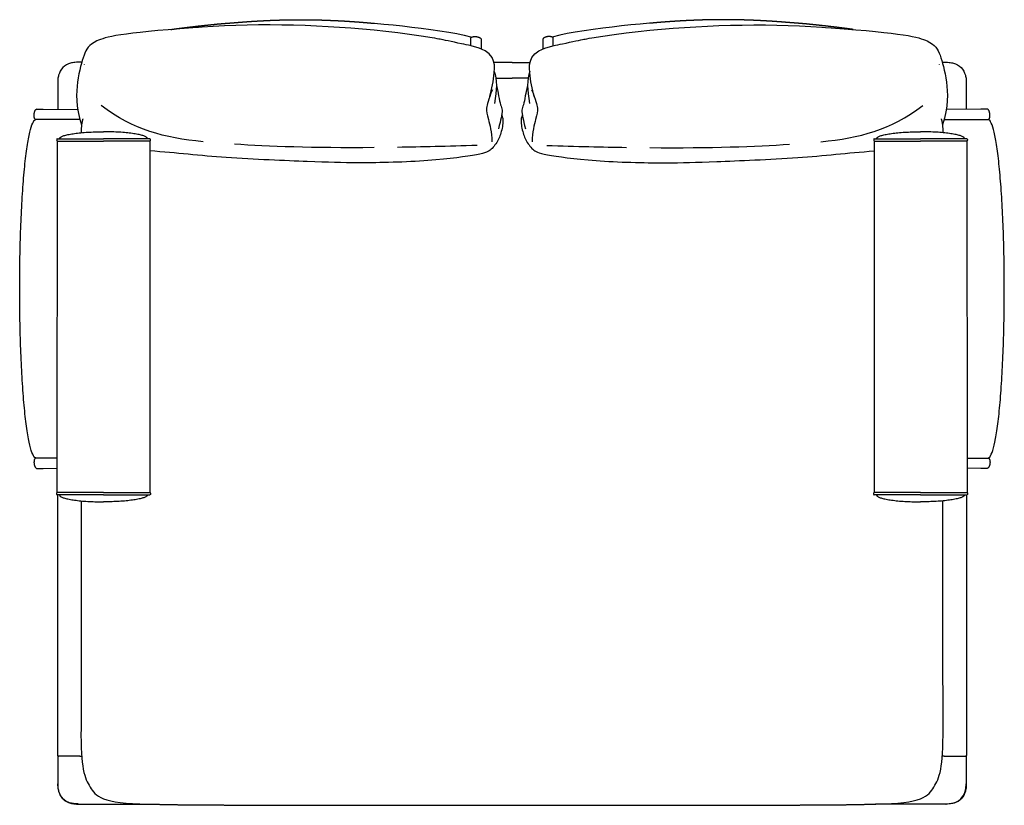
# Model space of a CAD drawing. Header units: millimetres. Extents: x -103 to 103, y -78 to 86.
import ezdxf

# ---------------------------------------------------------------- set-up
doc = ezdxf.new("R2010")
doc.units = ezdxf.units.MM
doc.header["$MEASUREMENT"] = 0
doc.layers.add('Venice - Lovebed', color=7, linetype='Continuous', true_color=0x000000)

msp = doc.modelspace()

# ---------------------------------------------------------------- linework, layer by layer
at = {"layer": 'Venice - Lovebed', "linetype": 'Continuous'}
for p, q in [((-66.83, 84.59), (-66.83, 84.59)), ((66.63, 84.59), (66.63, 84.59))]:
    msp.add_line(p, q, dxfattribs=at)
at = {"layer": 'Venice - Lovebed'}
for p, q in [((-29.55, 85.61), (-28.82, 85.56)), ((29.35, 85.61), (28.62, 85.56)), ((-6.55, 82.14), (-6.55, 81.37)), ((6.35, 82.14), (6.35, 81.37)), ((-90.06, 77.41), (-90.84, 77.41)), ((-0.1, 77.39), (-3.87, 77.39)), ((-0.1, 77.39), (3.67, 77.39)), ((89.86, 77.41), (90.64, 77.41)), ((-95.08, 73.17), (-95.08, 67.6)), ((94.88, 73.17), (94.88, 67.6)), ((-99.38, 67.64), (-98.62, 67.64)), ((-98.1, 67.64), (-90.89, 67.55)), ((97.9, 67.64), (90.69, 67.55)), ((99.18, 67.64), (98.42, 67.64)), ((-99.39, -7.48), (-98.63, -7.49)), ((99.19, -7.48), (98.43, -7.49)), ((-85.51, -12.53), (-95.23, -12.53)), ((-95.23, -13), (-95.23, -13)), ((-95.12, -13), (-95.12, -67.41)), ((-85.51, -12.53), (-75.8, -12.53)), ((-75.8, -13), (-75.8, -13)), ((75.59, -13), (75.6, -13)), ((85.31, -12.53), (75.6, -12.53)), ((85.31, -12.53), (95.03, -12.53)), ((94.92, -13), (94.92, -67.41)), ((95.03, -13), (95.03, -13))]:
    msp.add_line(p, q, dxfattribs=at)
at = {"layer": 'Venice - Lovebed', "lineweight": -2}
for p, q in [((-85.51, -13), (-95.23, -13)), ((-85.51, -13), (-75.8, -13)), ((85.31, -13), (75.6, -13)), ((85.31, -13), (95.03, -13))]:
    msp.add_line(p, q, dxfattribs=at)
at = {"layer": 'Venice - Lovebed'}
for points in [[(-16.81, 82.52), (-19.07, 82.87), (-21.5, 83.23), (-24, 83.56), (-26.48, 83.84), (-28.93, 84.1), (-31.38, 84.32), (-33.8, 84.5), (-36.19, 84.66), (-38.56, 84.8), (-40.96, 84.94), (-43.36, 85.06), (-45.79, 85.13), (-48.21, 85.19), (-50.64, 85.22), (-53.07, 85.21), (-55.47, 85.15), (-57.86, 85.08), (-60.22, 84.99), (-62.58, 84.87), (-64.9, 84.72), (-65.64, 84.67), (-66.83, 84.59)], [(-28.82, 85.56), (-26.9, 85.39), (-24.95, 85.2), (-22.99, 84.99), (-21.03, 84.76), (-19.06, 84.51), (-17.1, 84.25), (-15.18, 83.97), (-13.33, 83.69), (-11.62, 83.4), (-10.12, 83.1), (-8.48, 82.68)], [(28.62, 85.56), (26.69, 85.39), (24.75, 85.2), (22.79, 84.99), (20.83, 84.76), (18.86, 84.51), (16.9, 84.25), (14.98, 83.97), (13.13, 83.69), (11.41, 83.4), (9.92, 83.1), (8.28, 82.68)], [(16.61, 82.52), (18.86, 82.87), (21.29, 83.23), (23.8, 83.56), (26.28, 83.84), (28.73, 84.1), (31.17, 84.32), (33.6, 84.5), (35.99, 84.66), (38.36, 84.8), (40.75, 84.94), (43.16, 85.06), (45.59, 85.13), (48, 85.19), (50.44, 85.22), (52.87, 85.21), (55.27, 85.15), (57.65, 85.08), (60.02, 84.99), (62.38, 84.87), (64.7, 84.72), (65.44, 84.67), (66.63, 84.59)], [(-8.74, 80.86), (-8.74, 82.37)], [(8.54, 80.86), (8.54, 82.37)], [(-6.55, 81.37), (-6.55, 80.85), (-6.56, 80.22)], [(6.35, 81.37), (6.35, 80.85), (6.36, 80.22)], [(-98.62, 67.64), (-98.1, 67.64)], [(98.42, 67.64), (97.9, 67.64)], [(-90.44, 65.45), (-99.62, 65.45)], [(90.24, 65.45), (99.42, 65.45)], [(-95.2, 60.95), (-95.23, -12.53)], [(-95.2, 60.95), (-85.51, 60.95)], [(-95.19, 61.42), (-85.51, 61.42)], [(-75.84, 61.42), (-85.51, 61.42)], [(-75.83, 60.95), (-85.51, 60.95)], [(-75.83, 60.95), (-75.8, -12.53)], [(75.63, 60.95), (75.6, -12.53)], [(75.63, 60.95), (85.31, 60.95)], [(75.64, 61.42), (85.31, 61.42)], [(94.99, 61.42), (85.31, 61.42)], [(95, 60.95), (85.31, 60.95)], [(95, 60.95), (95.03, -12.53)], [(-95.16, -5.3), (-99.62, -5.3)], [(94.96, -5.3), (99.42, -5.3)], [(-98.63, -7.49), (-98.1, -7.49), (-95.22, -7.45)], [(98.43, -7.49), (97.9, -7.49), (95.02, -7.45)], [(-95.23, -13), (-95.23, -13)], [(-75.8, -13), (-75.8, -13)], [(75.6, -13), (75.6, -13)], [(95.03, -13), (95.03, -13)]]:
    msp.add_lwpolyline(points, dxfattribs=at)
for points, degree, knots in [([(-66.83, 84.59), (-82.02, 83.53), (-88.21, 81.86), (-89.55, 79.35), (-91.05, 74.11), (-91.36, 68.18), (-90.09, 64.3)], 3, [0, 0, 0, 0, 10.337481, 20.674962, 31.012444, 40.463375, 40.463375, 40.463375, 40.463375]), ([(-71.43, 84.26), (-70.46, 84.39), (-69.49, 84.52), (-68.5, 84.64), (-67.51, 84.77), (-66.53, 84.88), (-65.54, 85), (-64.56, 85.1), (-63.58, 85.21), (-62.61, 85.31), (-61.63, 85.41), (-60.67, 85.49), (-59.7, 85.57)], 2, [-23.502813, -23.502813, -23.502813, -22.512984, -22.512984, -21.512984, -21.512984, -20.512984, -20.512984, -19.512984, -19.512984, -18.512984, -18.512984, -17.512984, -17.512984, -17.512984]), ([(-58.14, 85.69), (-58.01, 85.7), (-57.88, 85.71), (-56.94, 85.78), (-56, 85.86)], 2, [-16.512984, -16.512984, -16.512984, -16.37888, -16.37888, -15.379182, -15.379182, -15.379182]), ([(-56, 85.86), (-55.06, 85.92), (-54.13, 85.99), (-53.21, 86.04), (-52.29, 86.09), (-51.39, 86.13), (-50.48, 86.18), (-49.58, 86.21), (-48.69, 86.24), (-47.8, 86.26), (-46.91, 86.28), (-46.02, 86.29), (-45.14, 86.3), (-44.26, 86.3), (-43.37, 86.3), (-42.49, 86.29), (-41.6, 86.28), (-40.72, 86.26), (-39.83, 86.24), (-38.93, 86.2), (-38.04, 86.17), (-37.13, 86.13), (-36.22, 86.09), (-35.3, 86.04), (-34.39, 85.98), (-33.45, 85.92), (-32.52, 85.86), (-31.58, 85.78), (-30.64, 85.71)], 2, [-15.379182, -15.379182, -15.379182, -14.379182, -14.379182, -13.379182, -13.379182, -12.379182, -12.379182, -11.379182, -11.379182, -10.379182, -10.379182, -9.379182, -9.379182, -8.379182, -8.379182, -7.379182, -7.379182, -6.379182, -6.379182, -5.379182, -5.379182, -4.379182, -4.379182, -3.379182, -3.379182, -2.379182, -2.379182, -1.379182, -1.379182, -1.379182]), ([(55.8, 85.86), (54.86, 85.92), (53.93, 85.99), (53.01, 86.04), (52.09, 86.09), (51.18, 86.13), (50.28, 86.18), (49.38, 86.21), (48.48, 86.24), (47.6, 86.26), (46.71, 86.28), (45.82, 86.29), (44.94, 86.3), (44.05, 86.3), (43.17, 86.3), (42.29, 86.29), (41.4, 86.28), (40.52, 86.26), (39.63, 86.24), (38.73, 86.2), (37.84, 86.17), (36.93, 86.13), (36.02, 86.09), (35.1, 86.04), (34.18, 85.98), (33.25, 85.92), (32.32, 85.86), (31.38, 85.78), (30.44, 85.71)], 2, [-15.379182, -15.379182, -15.379182, -14.379182, -14.379182, -13.379182, -13.379182, -12.379182, -12.379182, -11.379182, -11.379182, -10.379182, -10.379182, -9.379182, -9.379182, -8.379182, -8.379182, -7.379182, -7.379182, -6.379182, -6.379182, -5.379182, -5.379182, -4.379182, -4.379182, -3.379182, -3.379182, -2.379182, -2.379182, -1.379182, -1.379182, -1.379182]), ([(57.94, 85.69), (57.81, 85.7), (57.68, 85.71), (56.74, 85.78), (55.8, 85.86)], 2, [-16.512984, -16.512984, -16.512984, -16.37888, -16.37888, -15.379182, -15.379182, -15.379182]), ([(71.23, 84.26), (70.26, 84.39), (69.28, 84.52), (68.3, 84.64), (67.31, 84.77), (66.32, 84.88), (65.34, 85), (64.36, 85.1), (63.38, 85.21), (62.4, 85.31), (61.43, 85.41), (60.46, 85.49), (59.5, 85.57)], 2, [-23.502813, -23.502813, -23.502813, -22.512984, -22.512984, -21.512984, -21.512984, -20.512984, -20.512984, -19.512984, -19.512984, -18.512984, -18.512984, -17.512984, -17.512984, -17.512984]), ([(66.63, 84.59), (81.82, 83.53), (88.01, 81.86), (89.35, 79.35), (90.85, 74.11), (91.16, 68.18), (89.89, 64.3)], 3, [0, 0, 0, 0, 10.337481, 20.674962, 31.012444, 40.463375, 40.463375, 40.463375, 40.463375]), ([(-10.69, 81.27), (-12.64, 81.69), (-14.59, 82.11), (-15.33, 82.25), (-16.07, 82.38), (-16.81, 82.52)], 3, [-24.309654, -24.309654, -24.309654, -24.309654, -21.865622, -21.865622, -20.865622, -20.865622, -20.865622, -20.865622]), ([(10.49, 81.27), (12.44, 81.69), (14.39, 82.11), (15.13, 82.25), (15.87, 82.38), (16.61, 82.52)], 3, [-24.309654, -24.309654, -24.309654, -24.309654, -21.865622, -21.865622, -20.865622, -20.865622, -20.865622, -20.865622]), ([(-4.75, 70.24), (-4.27, 71.9), (-3.69, 74.96), (-3.59, 79.8), (-9.39, 80.99), (-10.04, 81.13), (-10.69, 81.27)], 3, [-36.063625, -36.063625, -36.063625, -36.063625, -30.734662, -25.124331, -25.124331, -24.309654, -24.309654, -24.309654, -24.309654]), ([(4.55, 70.24), (4.07, 71.9), (3.49, 74.96), (3.39, 79.8), (9.19, 80.99), (9.84, 81.13), (10.49, 81.27)], 3, [-36.063625, -36.063625, -36.063625, -36.063625, -30.734662, -25.124331, -25.124331, -24.309654, -24.309654, -24.309654, -24.309654]), ([(-90.84, 77.41), (-91.06, 77.41), (-91.28, 77.4), (-91.81, 77.34), (-92.11, 77.29), (-93, 77.05), (-93.55, 76.77), (-93.99, 76.32), (-94.44, 75.88), (-94.72, 75.32), (-94.97, 74.43), (-95.02, 74.13), (-95.07, 73.61), (-95.08, 73.39), (-95.08, 73.17)], 3, [0, 0, 0, 0, 6.687822, 6.687822, 15.808773, 15.808773, 34.476905, 34.476905, 34.476905, 53.145037, 53.145037, 62.265988, 62.265988, 68.953808, 68.953808, 68.953808, 68.953808]), ([(90.64, 77.41), (90.86, 77.41), (91.08, 77.4), (91.61, 77.34), (91.91, 77.29), (92.8, 77.05), (93.35, 76.77), (93.79, 76.32), (94.24, 75.88), (94.52, 75.32), (94.76, 74.43), (94.82, 74.13), (94.87, 73.61), (94.88, 73.39), (94.88, 73.17)], 3, [0, 0, 0, 0, 6.687822, 6.687822, 15.808773, 15.808773, 34.476905, 34.476905, 34.476905, 53.145037, 53.145037, 62.265988, 62.265988, 68.953808, 68.953808, 68.953808, 68.953808]), ([(-3.46, 74.08), (-2.9, 74.08), (-2.34, 74.08), (-1.22, 74.08), (-0.1, 74.08)], 2, [16.7510044, 16.7510044, 16.7510044, 17, 17, 17.4988299, 17.4988299, 17.4988299]), ([(-3.36, 72.53), (-3.11, 71.75), (-2.88, 70.14), (-2.49, 68.34), (-2.08, 67.57), (-2.32, 65.82), (-2.69, 64.51), (-2.91, 63.47)], 3, [0.312777, 0.312777, 0.312777, 0.312777, 1.964815, 3.929631, 5.894446, 7.859262, 9.824077, 9.824077, 9.824077, 9.824077]), ([(3.26, 74.08), (2.7, 74.08), (2.14, 74.08), (1.02, 74.08), (-0.1, 74.08)], 2, [16.7510044, 16.7510044, 16.7510044, 17, 17, 17.4988299, 17.4988299, 17.4988299]), ([(3.16, 72.53), (2.9, 71.75), (2.67, 70.14), (2.29, 68.34), (1.88, 67.57), (2.12, 65.82), (2.48, 64.51), (2.71, 63.47)], 3, [0.312777, 0.312777, 0.312777, 0.312777, 1.964815, 3.929631, 5.894446, 7.859262, 9.824077, 9.824077, 9.824077, 9.824077]), ([(-2.26, 66.4), (-1.85, 65.41), (-2.18, 63.33), (-2.84, 61.23), (-4.44, 58.96), (-6.06, 58.22), (-16.63, 56.66), (-33.45, 56.26), (-40.86, 56.62), (-60.06, 57.27), (-70.2, 58.46), (-75.78, 58.89)], 3, [1.067878, 1.067878, 1.067878, 1.067878, 9.075019, 18.150038, 27.225057, 36.300076, 45.375095, 54.450114, 63.525133, 72.600152, 81.031441, 81.031441, 81.031441, 81.031441]), ([(2.06, 66.4), (1.65, 65.41), (1.98, 63.33), (2.64, 61.23), (4.23, 58.96), (5.86, 58.22), (16.43, 56.66), (33.24, 56.26), (40.66, 56.62), (59.86, 57.27), (70, 58.46), (75.58, 58.89)], 3, [1.067878, 1.067878, 1.067878, 1.067878, 9.075019, 18.150038, 27.225057, 36.300076, 45.375095, 54.450114, 63.525133, 72.600152, 81.031441, 81.031441, 81.031441, 81.031441]), ([(-90.2, -14.41), (-90.2, -15.91), (-90.2, -17.41), (-90.2, -19.64), (-90.2, -21.87), (-90.19, -24.1), (-90.19, -26.33), (-90.19, -28.55), (-90.19, -30.77), (-90.19, -33), (-90.19, -35.22), (-90.19, -37.44), (-90.2, -39.65), (-90.2, -41.87), (-90.2, -44.08), (-90.2, -46.29), (-90.2, -48.5), (-90.2, -50.7), (-90.21, -52.91), (-90.21, -55.12), (-90.21, -57.33), (-90.21, -59.54), (-90.21, -61.75)], 2, [-50.673607, -50.673607, -50.673607, -50, -50, -49, -49, -48, -48, -47, -47, -46, -46, -45, -45, -44, -44, -43, -43, -42, -42, -41, -41, -40, -40, -40]), ([(90.01, -61.75), (90.01, -59.54), (90.01, -57.33), (90.01, -55.12), (90.01, -52.91), (90, -50.7), (90, -48.5), (90, -46.29), (89.99, -44.08), (89.99, -41.87), (89.99, -39.65), (89.99, -37.44), (89.99, -35.22), (89.99, -33), (89.99, -30.77), (89.99, -28.55), (89.99, -26.33), (89.99, -24.1), (89.99, -21.87), (89.99, -19.64), (90, -17.41), (89.99, -15.91), (89.99, -14.41)], 2, [45.665366, 45.665366, 45.665366, 46.665366, 46.665366, 47.665366, 47.665366, 48.665366, 48.665366, 49.665366, 49.665366, 50.665366, 50.665366, 51.665366, 51.665366, 52.665366, 52.665366, 53.665366, 53.665366, 54.665366, 54.665366, 55.665366, 55.665366, 56.338973, 56.338973, 56.338973]), ([(-90.21, -61.75), (-90.32, -70.14), (-88.55, -74.25), (-85.88, -77.59), (-76.17, -77.61)], 3, [-40, -40, -40, -40, -26.949873, -13.89975, -13.89975, -13.89975, -13.89975]), ([(75.96, -77.61), (85.68, -77.59), (88.35, -74.25), (90.12, -70.14), (90.01, -61.75)], 3, [19.565116, 19.565116, 19.565116, 19.565116, 32.615239, 45.665366, 45.665366, 45.665366, 45.665366]), ([(-95.12, -67.41), (-95.12, -67.46), (-95.1, -67.51), (-95.04, -67.57), (-95.02, -67.59), (-94.98, -67.6), (-94.98, -67.6), (-94.96, -67.61), (-94.95, -67.61), (-94.94, -67.61), (-94.93, -67.61), (-94.88, -67.61)], 3, [0, 0, 0, 0, 1.639345, 1.639345, 2.479562, 2.479562, 2.746091, 2.746091, 3.003362, 3.003362, 3.188115, 3.188115, 3.188115, 3.188115]), ([(-94.88, -67.61), (-94.89, -67.61), (-94.9, -67.61), (-94.91, -67.61), (-94.92, -67.61), (-94.94, -67.62), (-94.95, -67.62), (-94.98, -67.63), (-95, -67.65), (-95.06, -67.71), (-95.08, -67.76), (-95.08, -67.81)], 3, [0, 0, 0, 0, 0.184754, 0.184754, 0.442024, 0.442024, 0.708553, 0.708553, 1.548771, 1.548771, 3.188115, 3.188115, 3.188115, 3.188115]), ([(-94.88, -67.61), (-94.89, -67.61), (-94.9, -67.61), (-94.91, -67.61), (-94.92, -67.61), (-94.94, -67.62), (-94.95, -67.62), (-94.98, -67.63), (-95, -67.65), (-95.06, -67.71), (-95.08, -67.76), (-95.08, -67.81)], 3, [0, 0, 0, 0, 0.184754, 0.184754, 0.442024, 0.442024, 0.708553, 0.708553, 1.548771, 1.548771, 3.188115, 3.188115, 3.188115, 3.188115]), ([(-90.43, -67.61), (-91.03, -67.61), (-92.03, -67.61), (-93.33, -67.61), (-94.09, -67.61), (-94.52, -67.61), (-94.68, -67.61), (-94.79, -67.61), (-94.85, -67.61), (-94.87, -67.61), (-94.88, -67.61)], 3, [0, 0, 0, 0, 17.915727, 29.907206, 38.9179, 41.138552, 43.212452, 44.118737, 45.025022, 45.592054, 45.592054, 45.592054, 45.592054]), ([(90.23, -67.61), (90.83, -67.61), (91.83, -67.61), (93.12, -67.61), (93.89, -67.61), (94.32, -67.61), (94.48, -67.61), (94.59, -67.61), (94.65, -67.61), (94.67, -67.61), (94.68, -67.61)], 3, [0, 0, 0, 0, 17.915727, 29.907206, 38.9179, 41.138552, 43.212452, 44.118737, 45.025022, 45.592054, 45.592054, 45.592054, 45.592054]), ([(94.92, -67.41), (94.92, -67.46), (94.9, -67.51), (94.84, -67.57), (94.82, -67.59), (94.78, -67.6), (94.77, -67.6), (94.76, -67.61), (94.75, -67.61), (94.74, -67.61), (94.72, -67.61), (94.68, -67.61)], 3, [0, 0, 0, 0, 1.639345, 1.639345, 2.479562, 2.479562, 2.746091, 2.746091, 3.003362, 3.003362, 3.188115, 3.188115, 3.188115, 3.188115]), ([(94.68, -67.61), (94.69, -67.61), (94.7, -67.61), (94.71, -67.61), (94.72, -67.61), (94.74, -67.62), (94.75, -67.62), (94.78, -67.63), (94.8, -67.65), (94.86, -67.71), (94.88, -67.76), (94.88, -67.81)], 3, [0, 0, 0, 0, 0.184754, 0.184754, 0.442024, 0.442024, 0.708553, 0.708553, 1.548771, 1.548771, 3.188115, 3.188115, 3.188115, 3.188115]), ([(94.68, -67.61), (94.69, -67.61), (94.7, -67.61), (94.71, -67.61), (94.72, -67.61), (94.74, -67.62), (94.75, -67.62), (94.78, -67.63), (94.8, -67.65), (94.86, -67.71), (94.88, -67.76), (94.88, -67.81)], 3, [0, 0, 0, 0, 0.184754, 0.184754, 0.442024, 0.442024, 0.708553, 0.708553, 1.548771, 1.548771, 3.188115, 3.188115, 3.188115, 3.188115]), ([(-95.08, -73.39), (-95.08, -73.61), (-95.07, -73.83), (-95.02, -74.35), (-94.97, -74.65), (-94.72, -75.54), (-94.44, -76.1), (-94, -76.54), (-93.55, -76.99), (-93, -77.27), (-92.11, -77.51), (-91.81, -77.56), (-91.28, -77.62), (-91.06, -77.63), (-90.84, -77.63)], 3, [0, 0, 0, 0, 6.687822, 6.687822, 15.808772, 15.808772, 34.476904, 34.476904, 34.476904, 53.145036, 53.145036, 62.265986, 62.265986, 68.953808, 68.953808, 68.953808, 68.953808]), ([(-95.08, -73.39), (-95.08, -73.61), (-95.07, -73.83), (-95.02, -74.35), (-94.97, -74.65), (-94.72, -75.54), (-94.44, -76.1), (-94, -76.54), (-93.55, -76.99), (-93, -77.27), (-92.11, -77.51), (-91.81, -77.56), (-91.28, -77.62), (-91.06, -77.63), (-90.84, -77.63)], 3, [0, 0, 0, 0, 6.687822, 6.687822, 15.808772, 15.808772, 34.476904, 34.476904, 34.476904, 53.145036, 53.145036, 62.265986, 62.265986, 68.953808, 68.953808, 68.953808, 68.953808]), ([(94.88, -73.39), (94.88, -73.61), (94.87, -73.83), (94.82, -74.35), (94.76, -74.65), (94.52, -75.54), (94.24, -76.1), (93.79, -76.54), (93.35, -76.99), (92.8, -77.27), (91.91, -77.51), (91.61, -77.56), (91.08, -77.62), (90.86, -77.63), (90.64, -77.63)], 3, [0, 0, 0, 0, 6.687822, 6.687822, 15.808772, 15.808772, 34.476904, 34.476904, 34.476904, 53.145036, 53.145036, 62.265986, 62.265986, 68.953808, 68.953808, 68.953808, 68.953808]), ([(94.88, -73.39), (94.88, -73.61), (94.87, -73.83), (94.82, -74.35), (94.76, -74.65), (94.52, -75.54), (94.24, -76.1), (93.79, -76.54), (93.35, -76.99), (92.8, -77.27), (91.91, -77.51), (91.61, -77.56), (91.08, -77.62), (90.86, -77.63), (90.64, -77.63)], 3, [0, 0, 0, 0, 6.687822, 6.687822, 15.808772, 15.808772, 34.476904, 34.476904, 34.476904, 53.145036, 53.145036, 62.265986, 62.265986, 68.953808, 68.953808, 68.953808, 68.953808]), ([(-76.17, -77.61), (-75.65, -77.63), (-75.14, -77.65), (-72.86, -77.69), (-70.58, -77.74), (-68.28, -77.76), (-65.98, -77.79), (-63.68, -77.8), (-61.38, -77.81), (-59.08, -77.82), (-56.78, -77.83), (-54.49, -77.84), (-52.19, -77.85), (-49.9, -77.85), (-47.61, -77.86), (-45.33, -77.86), (-43.05, -77.86), (-40.77, -77.86), (-38.49, -77.86), (-36.22, -77.86), (-33.95, -77.87), (-31.68, -77.87), (-29.41, -77.87), (-27.15, -77.87), (-24.88, -77.88), (-22.62, -77.88), (-20.36, -77.88), (-18.11, -77.88), (-15.85, -77.88), (-13.6, -77.88), (-11.34, -77.88), (-9.1, -77.88), (-6.85, -77.88), (-4.6, -77.87), (-2.36, -77.87), (-1.23, -77.87), (-0.1, -77.87)], 2, [-13.89975, -13.89975, -13.89975, -13.670578, -13.670578, -12.670578, -12.670578, -11.670577, -11.670577, -10.670577, -10.670577, -9.670577, -9.670577, -8.670577, -8.670577, -7.670577, -7.670577, -6.670577, -6.670577, -5.670576, -5.670576, -4.670576, -4.670576, -3.670576, -3.670576, -2.670576, -2.670576, -1.670576, -1.670576, -0.670576, -0.670576, 0.329424, 0.329424, 1.329425, 1.329425, 2.329425, 2.329425, 2.832683, 2.832683, 2.832683]), ([(-0.1, -77.87), (1.03, -77.87), (2.16, -77.87), (4.4, -77.87), (6.65, -77.88), (8.89, -77.88), (11.14, -77.88), (13.4, -77.88), (15.65, -77.88), (17.9, -77.88), (20.16, -77.88), (22.42, -77.88), (24.68, -77.88), (26.94, -77.87), (29.21, -77.87), (31.48, -77.87), (33.74, -77.87), (36.02, -77.86), (38.29, -77.86), (40.57, -77.86), (42.85, -77.86), (45.13, -77.86), (47.41, -77.86), (49.7, -77.85), (51.99, -77.85), (54.28, -77.84), (56.58, -77.83), (58.88, -77.82), (61.17, -77.81), (63.47, -77.8), (65.78, -77.79), (68.08, -77.76), (70.37, -77.74), (72.66, -77.69), (74.94, -77.65), (75.45, -77.63), (75.96, -77.61)], 2, [2.832683, 2.832683, 2.832683, 3.335941, 3.335941, 4.335941, 4.335941, 5.335942, 5.335942, 6.335942, 6.335942, 7.335942, 7.335942, 8.335942, 8.335942, 9.335942, 9.335942, 10.335942, 10.335942, 11.335942, 11.335942, 12.335943, 12.335943, 13.335943, 13.335943, 14.335943, 14.335943, 15.335943, 15.335943, 16.335943, 16.335943, 17.335943, 17.335943, 18.335943, 18.335943, 19.335944, 19.335944, 19.565116, 19.565116, 19.565116])]:
    msp.add_open_spline(points, degree=degree, knots=knots, dxfattribs=at)
for points, degree in [([(-59.7, 85.57), (-59.45, 85.59), (-59.2, 85.61), (-58.64, 85.64), (-58.39, 85.66), (-58.14, 85.69)], 5), ([(-30.64, 85.71), (-30.46, 85.69), (-30.29, 85.68), (-29.9, 85.64), (-29.72, 85.62), (-29.55, 85.61)], 5), ([(30.44, 85.71), (30.26, 85.69), (30.09, 85.68), (29.7, 85.64), (29.52, 85.62), (29.35, 85.61)], 5), ([(59.5, 85.57), (59.25, 85.59), (59, 85.61), (58.44, 85.64), (58.19, 85.66), (57.94, 85.69)], 5), ([(-3.8, 75.47), (-3.21, 73.88), (-3.23, 71.59), (-3.78, 68.77)], 3), ([(3.6, 75.47), (3.01, 73.88), (3.03, 71.59), (3.57, 68.77)], 3), ([(-4.21, 71.67), (-5.03, 69.54), (-5.64, 67.65), (-5.17, 66), (-4.35, 62.78), (-4.31, 60.8)], 3), ([(4.01, 71.67), (4.83, 69.54), (5.44, 67.65), (4.97, 66), (4.15, 62.78), (4.11, 60.8)], 3), ([(-64.68, 60.8), (-72.85, 61.63), (-79.16, 63.21), (-85.99, 68.36)], 3), ([(64.48, 60.8), (72.65, 61.63), (78.96, 63.21), (85.79, 68.36)], 3), ([(-89.83, 65.59), (-90.15, 64.6), (-90.2, 62.68)], 2), ([(89.63, 65.59), (89.95, 64.6), (90, 62.68)], 2), ([(-28.9, 59.57), (-42.06, 59.47), (-50.91, 59.81), (-58.15, 60.29)], 3), ([(-7.36, 60.02), (-13.55, 59.82), (-19.06, 59.7), (-24.01, 59.62)], 3), ([(7.16, 60.02), (13.35, 59.82), (18.86, 59.7), (23.81, 59.62)], 3), ([(28.69, 59.57), (41.86, 59.47), (50.71, 59.81), (57.95, 60.29)], 3), ([(-95.12, -13.13), (-95.12, -31.23), (-95.12, -49.32), (-95.12, -67.41)], 3), ([(94.92, -13.13), (94.92, -31.23), (94.92, -49.32), (94.92, -67.41)], 3), ([(-95.08, -67.81), (-95.08, -70.6), (-95.08, -73.39)], 2), ([(-95.08, -67.81), (-95.08, -70.6), (-95.08, -73.39)], 2), ([(-90.43, -67.61), (-90.42, -67.61), (-90.4, -67.61)], 2), ([(-90.4, -67.61), (-90.27, -67.61), (-90.14, -67.61)], 2), ([(90.2, -67.61), (90.07, -67.61), (89.93, -67.61)], 2), ([(90.23, -67.61), (90.21, -67.61), (90.2, -67.61)], 2), ([(94.88, -67.81), (94.88, -70.6), (94.88, -73.39)], 2), ([(94.88, -67.81), (94.88, -70.6), (94.88, -73.39)], 2), ([(-90.81, -77.6), (-93.59, -77.6), (-95.06, -76.13), (-95.06, -73.36)], 3), ([(-90.81, -77.6), (-93.59, -77.6), (-95.06, -76.13), (-95.06, -73.36)], 3), ([(90.61, -77.6), (93.38, -77.6), (94.85, -76.13), (94.85, -73.36)], 3), ([(90.61, -77.6), (93.38, -77.6), (94.85, -76.13), (94.85, -73.36)], 3), ([(-90.82, -77.61), (-90.83, -77.62), (-90.84, -77.63), (-90.84, -77.63)], 3), ([(-90.82, -77.61), (-90.83, -77.62), (-90.84, -77.63), (-90.84, -77.63)], 3), ([(-90.82, -77.61), (-90.82, -77.61), (-90.82, -77.61), (-90.81, -77.6)], 3), ([(-90.82, -77.61), (-90.82, -77.61), (-90.82, -77.61), (-90.81, -77.6)], 3), ([(-90.82, -77.61), (-83.48, -77.61), (-76.14, -77.61)], 2), ([(-90.82, -77.61), (-83.48, -77.61), (-76.14, -77.61)], 2), ([(90.62, -77.61), (83.28, -77.61), (75.93, -77.61)], 2), ([(90.62, -77.61), (83.28, -77.61), (75.93, -77.61)], 2), ([(90.62, -77.61), (90.62, -77.61), (90.62, -77.61), (90.61, -77.6)], 3), ([(90.62, -77.61), (90.62, -77.61), (90.62, -77.61), (90.61, -77.6)], 3), ([(90.62, -77.61), (90.63, -77.62), (90.64, -77.63), (90.64, -77.63)], 3), ([(90.62, -77.61), (90.63, -77.62), (90.64, -77.63), (90.64, -77.63)], 3)]:
    msp.add_open_spline(points, degree=degree, dxfattribs=at)
for points, weights, knots in [([(-8.74, 82.37), (-8.74, 82.39), (-8.74, 82.41), (-8.67, 82.9), (-7.58, 82.77), (-6.49, 82.63), (-6.55, 82.14)], [0.968093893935, 0.983068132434, 1, 0.707106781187, 1, 0.707388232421, 0.999437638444], [82.850556, 82.850556, 82.850556, 82.941362, 82.941362, 84.512158, 84.512158, 86.081445, 86.081445, 86.081445]), ([(8.54, 82.37), (8.54, 82.39), (8.53, 82.41), (8.47, 82.9), (7.38, 82.77), (6.29, 82.63), (6.35, 82.14)], [0.968093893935, 0.983068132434, 1, 0.707106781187, 1, 0.707388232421, 0.999437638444], [82.850556, 82.850556, 82.850556, 82.941362, 82.941362, 84.512158, 84.512158, 86.081445, 86.081445, 86.081445]), ([(-99.62, 65.45), (-99.64, 65.45), (-99.66, 65.45), (-100.15, 65.52), (-100.01, 66.61), (-99.88, 67.69), (-99.38, 67.64)], [0.968093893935, 0.983068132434, 1, 0.707106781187, 1, 0.707388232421, 0.999437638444], [82.850556, 82.850556, 82.850556, 82.941362, 82.941362, 84.512158, 84.512158, 86.081445, 86.081445, 86.081445]), ([(99.42, 65.45), (99.44, 65.45), (99.46, 65.45), (99.95, 65.52), (99.81, 66.61), (99.68, 67.69), (99.18, 67.64)], [0.968093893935, 0.983068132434, 1, 0.707106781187, 1, 0.707388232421, 0.999437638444], [82.850556, 82.850556, 82.850556, 82.941362, 82.941362, 84.512158, 84.512158, 86.081445, 86.081445, 86.081445]), ([(-99.62, -5.3), (-103.03, -5.3), (-103.03, 30.08), (-103.03, 65.45), (-99.62, 65.45)], [1, 0.707106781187, 1, 0.707106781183, 1.00000000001], [6.283185, 6.283185, 6.283185, 7.853982, 7.853982, 9.424778, 9.424778, 9.424778]), ([(99.42, -5.3), (102.83, -5.3), (102.83, 30.08), (102.82, 65.45), (99.42, 65.45)], [1, 0.707106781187, 1, 0.707106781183, 1.00000000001], [6.283185, 6.283185, 6.283185, 7.853982, 7.853982, 9.424778, 9.424778, 9.424778]), ([(-94.72, 61.42), (-94.72, 61.42), (-94.72, 61.42), (-94.72, 62.89), (-85.51, 62.89)], [0.99989234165, 0.999946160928, 1, 0.707108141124, 0.999997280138], [6.282897, 6.282897, 6.282897, 6.283185, 6.283185, 7.853974, 7.853974, 7.853974]), ([(-76.31, 61.42), (-76.31, 61.42), (-76.31, 61.42), (-76.31, 62.89), (-85.51, 62.89)], [0.99989234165, 0.999946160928, 1, 0.707108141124, 0.999997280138], [6.282897, 6.282897, 6.282897, 6.283185, 6.283185, 7.853974, 7.853974, 7.853974]), ([(76.11, 61.42), (76.11, 61.42), (76.11, 61.42), (76.11, 62.89), (85.31, 62.89)], [0.99989234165, 0.999946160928, 1, 0.707108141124, 0.999997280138], [6.282897, 6.282897, 6.282897, 6.283185, 6.283185, 7.853974, 7.853974, 7.853974]), ([(94.52, 61.42), (94.52, 61.42), (94.52, 61.42), (94.52, 62.89), (85.31, 62.89)], [0.99989234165, 0.999946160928, 1, 0.707108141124, 0.999997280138], [6.282897, 6.282897, 6.282897, 6.283185, 6.283185, 7.853974, 7.853974, 7.853974]), ([(-95.19, 61.42), (-95.3, 61.43), (-95.3, 61.19), (-95.3, 60.96), (-95.2, 60.95)], [1, 0.707106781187, 1, 0.707106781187, 1], [6.283185, 6.283185, 6.283185, 7.853982, 7.853982, 9.424778, 9.424778, 9.424778]), ([(-75.84, 61.42), (-75.73, 61.43), (-75.73, 61.19), (-75.73, 60.96), (-75.83, 60.95)], [1, 0.707106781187, 1, 0.707106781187, 1], [6.283185, 6.283185, 6.283185, 7.853982, 7.853982, 9.424778, 9.424778, 9.424778]), ([(75.64, 61.42), (75.53, 61.43), (75.53, 61.19), (75.53, 60.96), (75.63, 60.95)], [1, 0.707106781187, 1, 0.707106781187, 1], [6.283185, 6.283185, 6.283185, 7.853982, 7.853982, 9.424778, 9.424778, 9.424778]), ([(94.99, 61.42), (95.1, 61.43), (95.1, 61.19), (95.1, 60.96), (95, 60.95)], [1, 0.707106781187, 1, 0.707106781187, 1], [6.283185, 6.283185, 6.283185, 7.853982, 7.853982, 9.424778, 9.424778, 9.424778]), ([(-99.62, -5.3), (-99.64, -5.3), (-99.66, -5.3), (-100.16, -5.36), (-100.02, -6.45), (-99.88, -7.54), (-99.39, -7.48)], [0.968093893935, 0.983068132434, 1, 0.707106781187, 1, 0.707388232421, 0.999437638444], [82.850556, 82.850556, 82.850556, 82.941362, 82.941362, 84.512158, 84.512158, 86.081445, 86.081445, 86.081445]), ([(99.42, -5.3), (99.44, -5.3), (99.46, -5.3), (99.96, -5.36), (99.82, -6.45), (99.68, -7.54), (99.19, -7.48)], [0.968093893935, 0.983068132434, 1, 0.707106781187, 1, 0.707388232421, 0.999437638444], [82.850556, 82.850556, 82.850556, 82.941362, 82.941362, 84.512158, 84.512158, 86.081445, 86.081445, 86.081445]), ([(-94.72, -13), (-94.72, -13), (-94.72, -13), (-94.72, -14.46), (-85.51, -14.46)], [0.99989234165, 0.999946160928, 1, 0.707108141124, 0.999997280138], [6.282897, 6.282897, 6.282897, 6.283185, 6.283185, 7.853974, 7.853974, 7.853974]), ([(-76.31, -13), (-76.31, -13), (-76.31, -13), (-76.31, -14.46), (-85.51, -14.46)], [0.99989234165, 0.999946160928, 1, 0.707108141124, 0.999997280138], [6.282897, 6.282897, 6.282897, 6.283185, 6.283185, 7.853974, 7.853974, 7.853974]), ([(76.11, -13), (76.11, -13), (76.11, -13), (76.11, -14.46), (85.31, -14.46)], [0.99989234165, 0.999946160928, 1, 0.707108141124, 0.999997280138], [6.282897, 6.282897, 6.282897, 6.283185, 6.283185, 7.853974, 7.853974, 7.853974]), ([(94.52, -13), (94.52, -13), (94.52, -13), (94.52, -14.46), (85.31, -14.46)], [0.99989234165, 0.999946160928, 1, 0.707108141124, 0.999997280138], [6.282897, 6.282897, 6.282897, 6.283185, 6.283185, 7.853974, 7.853974, 7.853974])]:
    msp.add_rational_spline(points, weights, degree=2, knots=knots, dxfattribs=at)
at = {"layer": 'Venice - Lovebed', "linetype": 'Continuous'}
for points in [[(-89.5, 76.95), (-89.49, 76.97), (-89.48, 76.98)], [(89.29, 76.95), (89.29, 76.97), (89.28, 76.98)], [(-4.61, 70.76), (-4.61, 70.76), (-4.61, 70.75)], [(4.41, 70.76), (4.41, 70.76), (4.41, 70.75)], [(-2.7, 62), (-2.69, 62.01), (-2.68, 62.02)], [(2.5, 62), (2.49, 62.01), (2.48, 62.02)]]:
    msp.add_open_spline(points, degree=2, dxfattribs=at)
at = {"layer": 'Venice - Lovebed'}
for points, weights in [([(-95.23, -12.53), (-95.33, -12.53), (-95.34, -12.76)], [0.995479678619, 0.709384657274, 1]), ([(-95.34, -12.76), (-95.34, -12.99), (-95.23, -13)], [1, 0.707106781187, 1]), ([(-75.8, -12.53), (-75.7, -12.53), (-75.69, -12.76)], [0.995479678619, 0.709384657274, 1]), ([(-75.69, -12.76), (-75.69, -12.99), (-75.8, -13)], [1, 0.707106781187, 1]), ([(75.6, -12.53), (75.49, -12.53), (75.49, -12.76)], [0.995479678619, 0.709384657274, 1]), ([(75.49, -12.76), (75.49, -12.99), (75.59, -13)], [1, 0.707106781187, 1]), ([(95.03, -12.53), (95.13, -12.53), (95.14, -12.76)], [0.995479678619, 0.709384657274, 1]), ([(95.14, -12.76), (95.14, -12.99), (95.03, -13)], [1, 0.707106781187, 1])]:
    msp.add_rational_spline(points, weights, degree=2, dxfattribs=at)

doc.saveas('drawing.dxf')
